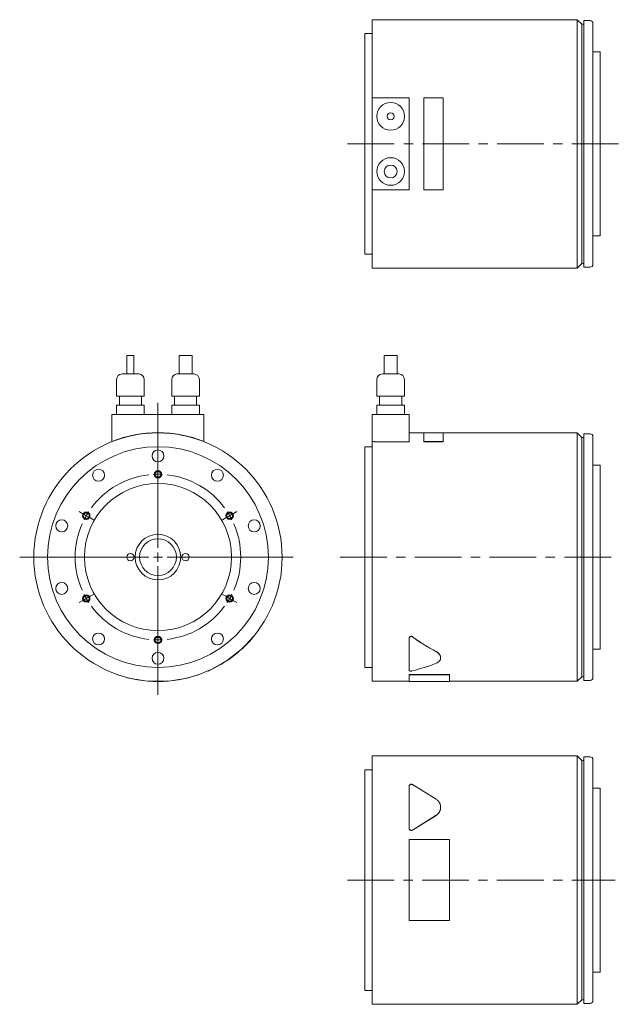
# Model space of a CAD drawing. Header units: millimetres. Extents: x 92 to 785, y 35 to 581.
# Tile 1 of 2: x 92 to 418, y 35 to 570. Entities that reach past the tile are written whole.
import ezdxf

# ---------------------------------------------------------------- set-up
doc = ezdxf.new("R2010")
doc.units = ezdxf.units.MM
doc.header["$LTSCALE"] = 2
doc.linetypes.add('CENTERX2', pattern=[20.32, 12.7, -2.54, 2.54, -2.54])

# ---------------------------------------------------------------- blocks, each defined once
blk = doc.blocks.new('SW_CENTERMARKSYMBOL_1')
at = {"color": 6, "linetype": 'Continuous', "lineweight": 0}
for p, q in [((0, 5), (0, 83.81)), ((0, 47.5), (0, 49.5)), ((0, 45), (0, 47.5)), ((0, 45), (0, 42.5)), ((0, 42.5), (0, 40.5)), ((-41.14, 23.75), (-42.87, 24.75)), ((-38.97, 22.5), (-41.14, 23.75)), ((-38.97, 22.5), (-36.81, 21.25)), ((38.97, 22.5), (36.81, 21.25)), ((38.97, 22.5), (41.14, 23.75)), ((41.14, 23.75), (42.87, 24.75)), ((-36.81, 21.25), (-35.07, 20.25)), ((36.81, 21.25), (35.07, 20.25)), ((-5, 0), (-75.19, 0)), ((0, 0), (-2.5, 0)), ((0, 0), (0, 2.5)), ((0, 0), (0, -2.5)), ((0, 0), (2.5, 0)), ((5, 0), (73.5, 0)), ((0, -5), (0, -74.86)), ((-38.97, -22.5), (-36.81, -21.25)), ((-36.81, -21.25), (-35.07, -20.25)), ((36.81, -21.25), (35.07, -20.25)), ((38.97, -22.5), (36.81, -21.25)), ((-41.14, -23.75), (-42.87, -24.75)), ((-38.97, -22.5), (-41.14, -23.75)), ((38.97, -22.5), (41.14, -23.75)), ((41.14, -23.75), (42.87, -24.75)), ((0, -42.5), (0, -40.5)), ((0, -45), (0, -42.5)), ((0, -45), (0, -47.5)), ((0, -47.5), (0, -49.5))]:
    blk.add_line(p, q, dxfattribs=at)
for start, end in [(96.3662, 143.6338), (90, 93.1831), (86.8169, 90), (36.3662, 83.6338), (150, 153.1831), (146.8169, 150), (30, 33.1831), (26.8169, 30), (156.3662, 203.6338), (336.3662, 23.6338), (206.8169, 210), (330, 333.1831), (210, 213.1831), (216.3662, 263.6338), (276.3662, 323.6338), (326.8169, 330), (266.8169, 270), (270, 273.1831)]:
    blk.add_arc((0, 0), 45, start, end, dxfattribs=at)

msp = doc.modelspace()

# ---------------------------------------------------------------- linework, layer by layer
at = {"color": 7, "linetype": 'Continuous', "lineweight": 15}
for p, q in [((395.63, 569.88), (284.13, 569.88)), ((284.13, 527.38), (284.13, 569.88)), ((398.13, 567.38), (395.63, 569.88)), ((395.63, 434.88), (395.63, 569.88)), ((399.13, 567.38), (398.13, 567.38)), ((398.13, 437.38), (398.13, 567.38)), ((402.63, 569.38), (399.13, 569.38)), ((399.13, 435.38), (399.13, 569.38)), ((404.13, 567.88), (404.13, 436.88)), ((284.13, 562.38), (280.13, 562.38)), ((280.13, 442.38), (280.13, 562.38)), ((408.13, 552.38), (404.13, 552.38)), ((408.13, 452.38), (408.13, 552.38)), ((284.13, 527.38), (284.13, 477.38)), ((304.13, 527.38), (284.13, 527.38)), ((304.13, 477.38), (304.13, 527.38)), ((312.13, 527.41), (312.13, 477.34)), ((322.63, 527.41), (312.13, 527.41)), ((322.63, 477.34), (322.63, 527.41)), ((284.13, 477.38), (304.13, 477.38)), ((284.13, 434.88), (284.13, 477.38)), ((312.13, 477.34), (322.63, 477.34)), ((404.13, 452.38), (408.13, 452.38)), ((280.13, 442.38), (284.13, 442.38)), ((284.13, 434.88), (395.63, 434.88)), ((395.63, 434.88), (398.13, 437.38)), ((398.13, 437.38), (399.13, 437.38)), ((399.13, 435.38), (402.63, 435.38)), ((150.72, 387.35), (150.72, 377.35)), ((150.72, 387.35), (154.57, 387.35)), ((154.57, 377.35), (154.57, 387.35)), ((179.14, 387.35), (179.14, 377.35)), ((179.14, 387.35), (186.14, 387.35)), ((186.14, 377.35), (186.14, 387.35)), ((290.63, 387.35), (290.63, 377.35)), ((290.63, 387.35), (297.63, 387.35)), ((297.63, 377.35), (297.63, 387.35)), ((148.14, 377.35), (157.14, 377.35)), ((178.14, 377.35), (187.14, 377.35)), ((289.63, 377.35), (298.63, 377.35)), ((145.14, 374.35), (145.14, 365.35)), ((160.14, 365.35), (160.14, 374.35)), ((175.14, 374.35), (175.14, 365.35)), ((190.14, 365.35), (190.14, 374.35)), ((286.63, 374.35), (286.63, 365.35)), ((301.63, 365.35), (301.63, 374.35)), ((145.14, 365.35), (160.14, 365.35)), ((146.64, 365.35), (146.64, 360.35)), ((158.64, 360.35), (158.64, 365.35)), ((175.14, 365.35), (190.14, 365.35)), ((176.64, 365.35), (176.64, 360.35)), ((188.64, 360.35), (188.64, 365.35)), ((286.63, 365.35), (301.63, 365.35)), ((288.13, 365.35), (288.13, 360.35)), ((300.13, 360.35), (300.13, 365.35)), ((145.14, 360.35), (145.14, 355.35)), ((145.14, 360.35), (160.14, 360.35)), ((160.14, 355.35), (160.14, 360.35)), ((175.14, 360.35), (175.14, 355.35)), ((175.14, 360.35), (190.14, 360.35)), ((190.14, 355.35), (190.14, 360.35)), ((286.63, 360.35), (286.63, 355.35)), ((286.63, 360.35), (301.63, 360.35)), ((301.63, 355.35), (301.63, 360.35)), ((142.64, 355.35), (192.64, 355.35)), ((142.64, 355.35), (142.64, 340.65)), ((192.64, 355.35), (192.64, 340.65)), ((284.13, 355.35), (304.13, 355.35)), ((284.13, 355.35), (284.13, 340.65)), ((304.13, 355.35), (304.13, 340.55)), ((312.13, 345.35), (304.13, 345.35)), ((322.63, 345.45), (312.13, 345.45)), ((312.13, 345.45), (312.13, 340.64)), ((322.63, 340.64), (322.63, 345.45)), ((395.63, 345.35), (322.63, 345.35)), ((398.13, 342.85), (395.63, 345.35)), ((395.63, 277.85), (395.63, 345.35)), ((399.13, 342.85), (398.13, 342.85)), ((398.13, 277.85), (398.13, 342.85)), ((402.63, 344.85), (399.13, 344.85)), ((399.13, 277.85), (399.13, 344.85)), ((404.13, 343.35), (404.13, 212.35)), ((142.64, 340.55), (142.6, 340.64)), ((142.64, 340.65), (142.64, 340.55)), ((192.64, 340.55), (192.64, 340.65)), ((192.64, 340.55), (192.68, 340.64)), ((284.13, 337.85), (280.13, 337.85)), ((280.13, 277.85), (280.13, 337.85)), ((284.13, 277.85), (284.13, 340.65)), ((285.13, 340.65), (284.13, 340.65)), ((285.13, 340.55), (285.13, 340.65)), ((304.13, 340.55), (285.13, 340.55)), ((312.13, 340.64), (322.63, 340.64)), ((312.13, 340.55), (312.13, 340.64)), ((312.13, 340.55), (322.63, 340.55)), ((322.63, 340.55), (322.63, 340.64)), ((408.13, 327.85), (404.13, 327.85)), ((408.13, 277.85), (408.13, 327.85)), ((280.13, 217.85), (280.13, 277.85)), ((284.13, 210.35), (284.13, 277.85)), ((395.63, 210.35), (395.63, 277.85)), ((398.13, 212.85), (398.13, 277.85)), ((399.13, 210.85), (399.13, 277.85)), ((408.13, 227.85), (408.13, 277.85)), ((219.72, 234.74), (219.64, 234.81)), ((304.13, 233.4), (304.13, 233.33)), ((304.13, 216.43), (304.13, 233.33)), ((404.13, 227.85), (408.13, 227.85)), ((321.33, 223.03), (321.33, 223.11)), ((145.64, 214.03), (145.61, 213.94)), ((189.64, 214.03), (189.67, 213.94)), ((194.64, 215.98), (194.68, 215.89)), ((280.13, 217.85), (284.13, 217.85)), ((304.13, 214.03), (326.13, 214.03)), ((304.13, 214.03), (304.13, 213.94)), ((326.13, 214.03), (326.13, 213.94)), ((284.13, 210.35), (304.13, 210.35)), ((304.13, 213.94), (326.13, 213.94)), ((304.13, 210.25), (304.13, 213.94)), ((304.13, 210.25), (326.13, 210.25)), ((326.13, 213.94), (326.13, 210.25)), ((326.13, 210.35), (395.63, 210.35)), ((395.63, 210.35), (398.13, 212.85)), ((398.13, 212.85), (399.13, 212.85)), ((399.13, 210.85), (402.63, 210.85)), ((395.63, 169.83), (284.13, 169.83)), ((284.13, 34.83), (284.13, 169.83)), ((398.13, 167.33), (395.63, 169.83)), ((395.63, 34.83), (395.63, 169.83)), ((399.13, 167.33), (398.13, 167.33)), ((398.13, 37.33), (398.13, 167.33)), ((402.63, 169.33), (399.13, 169.33)), ((399.13, 35.33), (399.13, 169.33)), ((404.13, 167.83), (404.13, 36.83)), ((284.13, 162.33), (280.13, 162.33)), ((280.13, 42.33), (280.13, 162.33)), ((304.13, 130.57), (304.13, 153.21)), ((305.96, 154.23), (318.9, 146.24)), ((408.13, 152.33), (404.13, 152.33)), ((408.13, 52.33), (408.13, 152.33)), ((321.33, 141.83), (321.33, 141.89)), ((318.9, 137.54), (305.96, 129.55)), ((318.9, 137.49), (305.96, 129.51)), ((304.13, 130.53), (304.13, 130.57)), ((304.13, 124.37), (326.13, 124.37)), ((304.13, 80.3), (304.13, 124.37)), ((326.13, 124.37), (326.13, 80.3)), ((326.13, 80.3), (304.13, 80.3)), ((404.13, 52.33), (408.13, 52.33)), ((280.13, 42.33), (284.13, 42.33)), ((284.13, 34.83), (395.63, 34.83)), ((395.63, 34.83), (398.13, 37.33)), ((398.13, 37.33), (399.13, 37.33)), ((399.13, 35.33), (402.63, 35.33))]:
    msp.add_line(p, q, dxfattribs=at)
at = {"color": 6, "linetype": 'CENTERX2', "lineweight": 0}
for p, q in [((270.74, 502.38), (418.46, 502.38)), ((266.65, 277.85), (418.46, 277.85)), ((270.68, 102.33), (416.25, 102.33))]:
    msp.add_line(p, q, dxfattribs=at)
at = {"color": 7, "linetype": 'Continuous', "lineweight": 15}
for centre, radius in [((294.13, 517.38), 7.5), ((294.13, 517.38), 1.93), ((294.13, 487.38), 7.5), ((294.13, 487.38), 3.5), ((167.64, 277.85), 67.5), ((167.64, 277.85), 60), ((167.64, 332.85), 3.25), ((135.31, 322.34), 3.25), ((199.97, 322.34), 3.25), ((167.64, 277.85), 40), ((115.33, 294.84), 3.25), ((219.95, 294.84), 3.25), ((167.64, 277.85), 12.4), ((167.64, 277.85), 10), ((152.64, 277.85), 2), ((182.64, 277.85), 2), ((115.33, 260.85), 3.25), ((219.95, 260.85), 3.25), ((135.31, 233.35), 3.25), ((199.97, 233.35), 3.25), ((167.64, 222.85), 3.25)]:
    msp.add_circle(centre, radius, dxfattribs=at)
at = {"color": 6, "linetype": 'Continuous', "lineweight": 15}
for centre in [(167.64, 322.85), (128.67, 300.35), (206.61, 300.35), (128.67, 255.35), (206.61, 255.35), (167.64, 232.85)]:
    msp.add_circle(centre, 2, dxfattribs=at)
for centre in [(167.64, 322.85), (128.67, 300.35), (206.61, 300.35), (128.67, 255.35), (206.61, 255.35), (167.64, 232.85)]:
    msp.add_circle(centre, 1.62)
at = {"color": 7, "linetype": 'Continuous', "lineweight": 15}
for centre, radius, start, end in [((402.63, 567.88), 1.5, 0, 90), ((402.63, 436.88), 1.5, 270, 0), ((148.14, 374.35), 3, 90, 180), ((157.14, 374.35), 3, 0, 90), ((178.14, 374.35), 3, 90, 180), ((187.14, 374.35), 3, 0, 90), ((289.63, 374.35), 3, 90, 180), ((298.63, 374.35), 3, 0, 90), ((167.64, 277.85), 67.6, 68.2953, 111.7047), ((402.63, 343.35), 1.5, 0, 90), ((167.64, 277.85), 67.6, 294.6944, 318.8155), ((167.64, 277.85), 67.6, 250.9783, 289.0217), ((402.63, 212.35), 1.5, 270, 0), ((402.63, 167.83), 1.5, 0, 90), ((402.63, 36.83), 1.5, 270, 0)]:
    msp.add_arc(centre, radius, start, end, dxfattribs=at)
for centre, ratio, start_param, end_param in [((390.03, 277.85), 0.616389, 3.837104, 4.005457), ((390.03, 277.85), 0.617303, 3.837104, 4.005457), ((261.86, 277.85), 0.617303, 5.126792, 5.260255)]:
    msp.add_ellipse(centre, major_axis=(109.51, 0), ratio=ratio, start_param=start_param, end_param=end_param, dxfattribs=at)
for points, knots in [([(218.52, 233.33), (218.69, 233.53), (218.94, 233.82), (219.26, 234.19), (219.47, 234.45), (219.62, 234.62), (219.69, 234.71), (219.72, 234.74), (219.71, 234.74), (219.71, 234.74)], [0, 0, 0, 0, 0.320163, 0.481728, 0.643183, 0.804438, 0.887104, 0.965991, 1, 1, 1, 1]), ([(305.96, 234.59), (305.93, 234.61), (305.88, 234.65), (305.8, 234.69), (305.72, 234.73), (305.6, 234.77), (305.44, 234.81), (305.25, 234.81), (305.06, 234.78), (304.82, 234.69), (304.58, 234.52), (304.37, 234.26), (304.24, 234.02), (304.17, 233.79), (304.13, 233.59), (304.13, 233.46), (304.13, 233.4)], [0, 0, 0, 0, 0.032983, 0.064699, 0.095412, 0.125409, 0.188783, 0.250808, 0.311947, 0.376069, 0.501038, 0.620756, 0.751292, 0.833181, 0.915823, 1, 1, 1, 1]), ([(304.13, 233.33), (304.13, 233.43), (304.13, 233.53), (304.16, 233.68), (304.17, 233.72), (304.19, 233.79), (304.2, 233.82), (304.21, 233.85), (304.22, 233.87), (304.23, 233.89), (304.23, 233.9), (304.25, 233.96), (304.28, 234.01), (304.31, 234.08), (304.32, 234.1), (304.34, 234.13), (304.35, 234.15), (304.36, 234.16), (304.36, 234.17), (304.37, 234.18), (304.37, 234.18), (304.41, 234.24), (304.44, 234.28), (304.5, 234.34), (304.51, 234.36), (304.54, 234.39), (304.55, 234.4), (304.57, 234.42), (304.57, 234.42), (304.58, 234.43), (304.58, 234.44), (304.63, 234.48), (304.68, 234.52), (304.75, 234.57), (304.78, 234.59), (304.82, 234.61), (304.83, 234.61), (304.85, 234.62), (304.86, 234.63), (304.87, 234.63), (304.87, 234.64), (304.94, 234.67), (305, 234.69), (305.09, 234.72), (305.12, 234.72), (305.18, 234.73), (305.22, 234.74), (305.31, 234.75), (305.38, 234.74), (305.47, 234.73), (305.51, 234.73), (305.55, 234.72), (305.57, 234.71), (305.59, 234.71), (305.6, 234.71), (305.62, 234.7), (305.62, 234.7), (305.75, 234.66), (305.85, 234.6), (305.96, 234.53)], [0, 0, 0, 0, 0.125, 0.125, 0.1875, 0.1875, 0.21875, 0.21875, 0.234375, 0.234375, 0.25, 0.25, 0.3125, 0.3125, 0.34375, 0.34375, 0.359375, 0.359375, 0.367188, 0.367188, 0.375, 0.375, 0.4375, 0.4375, 0.46875, 0.46875, 0.484375, 0.484375, 0.492188, 0.492188, 0.5, 0.5, 0.5625, 0.5625, 0.59375, 0.59375, 0.609375, 0.609375, 0.617188, 0.617188, 0.625, 0.625, 0.6875, 0.6875, 0.71875, 0.71875, 0.75, 0.75, 0.8125, 0.8125, 0.84375, 0.84375, 0.859375, 0.859375, 0.867188, 0.867188, 0.875, 0.875, 1, 1, 1, 1]), ([(318.9, 226.52), (319.27, 226.29), (319.82, 225.95), (320.36, 225.41), (320.82, 224.84), (321.18, 224.09), (321.37, 223.45), (321.32, 223.14), (321.31, 223.11)], [0, 0, 0, 0, 0.244473, 0.365545, 0.489546, 0.734343, 0.979158, 1, 1, 1, 1]), ([(318.9, 226.45), (319.09, 226.34), (319.27, 226.23), (319.53, 226.06), (319.62, 225.99), (319.74, 225.9), (319.78, 225.87), (319.84, 225.82), (319.86, 225.8), (319.89, 225.78), (319.9, 225.77), (319.92, 225.75), (319.93, 225.74), (320.09, 225.6), (320.22, 225.47), (320.41, 225.26), (320.47, 225.19), (320.56, 225.08), (320.58, 225.04), (320.62, 224.99), (320.64, 224.97), (320.66, 224.93), (320.68, 224.92), (320.79, 224.75), (320.88, 224.61), (321, 224.38), (321.03, 224.31), (321.08, 224.2), (321.1, 224.16), (321.12, 224.08), (321.14, 224.04), (321.21, 223.85), (321.25, 223.7), (321.29, 223.48), (321.3, 223.4), (321.31, 223.29), (321.32, 223.26), (321.32, 223.18), (321.32, 223.14), (321.33, 222.95), (321.32, 222.81), (321.29, 222.59), (321.28, 222.51), (321.25, 222.41), (321.24, 222.37), (321.23, 222.32), (321.22, 222.3), (321.21, 222.26), (321.2, 222.25), (321.15, 222.08), (321.09, 221.94), (320.98, 221.74), (320.94, 221.68), (320.88, 221.58), (320.86, 221.55), (320.82, 221.5), (320.81, 221.48), (320.79, 221.46), (320.79, 221.45), (320.77, 221.43), (320.77, 221.43), (320.66, 221.29), (320.54, 221.16), (320.35, 220.98), (320.29, 220.92), (320.18, 220.84), (320.14, 220.81), (320.09, 220.77), (320.07, 220.76), (320.04, 220.74), (320.03, 220.73), (320.01, 220.72), (320.01, 220.71), (319.67, 220.48), (319.31, 220.29), (318.9, 220.14)], [0, 0, 0, 0, 0.0625, 0.0625, 0.09375, 0.09375, 0.109375, 0.109375, 0.117188, 0.117188, 0.121094, 0.121094, 0.125, 0.125, 0.1875, 0.1875, 0.21875, 0.21875, 0.234375, 0.234375, 0.242188, 0.242188, 0.25, 0.25, 0.3125, 0.3125, 0.34375, 0.34375, 0.359375, 0.359375, 0.375, 0.375, 0.4375, 0.4375, 0.46875, 0.46875, 0.484375, 0.484375, 0.5, 0.5, 0.5625, 0.5625, 0.59375, 0.59375, 0.609375, 0.609375, 0.617188, 0.617188, 0.625, 0.625, 0.6875, 0.6875, 0.71875, 0.71875, 0.734375, 0.734375, 0.742188, 0.742188, 0.746094, 0.746094, 0.75, 0.75, 0.8125, 0.8125, 0.84375, 0.84375, 0.859375, 0.859375, 0.867188, 0.867188, 0.871094, 0.871094, 0.875, 0.875, 1, 1, 1, 1]), ([(194.68, 215.89), (194.69, 215.89), (194.71, 215.9), (194.84, 215.96), (195.04, 216.05), (195.29, 216.16), (195.58, 216.29), (195.78, 216.38), (195.88, 216.43)], [0, 0, 0, 0, 0.162861, 0.330068, 0.497419, 0.664803, 0.831889, 1, 1, 1, 1]), ([(305.96, 215.97), (305.77, 215.92), (305.56, 215.89), (305.28, 215.89), (305.22, 215.89), (305.11, 215.9), (305.06, 215.9), (304.95, 215.91), (304.9, 215.92), (304.83, 215.94), (304.8, 215.94), (304.76, 215.95), (304.73, 215.96), (304.66, 215.98), (304.62, 215.99), (304.56, 216.01), (304.54, 216.02), (304.5, 216.03), (304.48, 216.04), (304.42, 216.07), (304.39, 216.09), (304.34, 216.11), (304.33, 216.12), (304.3, 216.14), (304.29, 216.15), (304.18, 216.24), (304.13, 216.33), (304.13, 216.43)], [0, 0, 0, 0, 0.25, 0.25, 0.3125, 0.3125, 0.375, 0.375, 0.4375, 0.4375, 0.46875, 0.46875, 0.5, 0.5, 0.5625, 0.5625, 0.59375, 0.59375, 0.625, 0.625, 0.6875, 0.6875, 0.71875, 0.71875, 0.75, 0.75, 1, 1, 1, 1]), ([(304.13, 153.21), (304.13, 153.3), (304.13, 153.38), (304.16, 153.51), (304.17, 153.55), (304.19, 153.61), (304.2, 153.63), (304.21, 153.66), (304.22, 153.67), (304.23, 153.69), (304.23, 153.7), (304.25, 153.75), (304.28, 153.79), (304.31, 153.85), (304.32, 153.87), (304.34, 153.9), (304.35, 153.91), (304.36, 153.92), (304.36, 153.93), (304.37, 153.94), (304.37, 153.94), (304.41, 153.99), (304.44, 154.02), (304.5, 154.08), (304.51, 154.09), (304.54, 154.12), (304.55, 154.13), (304.57, 154.14), (304.57, 154.14), (304.58, 154.15), (304.58, 154.15), (304.63, 154.19), (304.68, 154.22), (304.75, 154.27), (304.78, 154.28), (304.82, 154.3), (304.83, 154.3), (304.85, 154.31), (304.86, 154.31), (304.87, 154.32), (304.87, 154.32), (304.94, 154.35), (305, 154.37), (305.09, 154.39), (305.12, 154.39), (305.18, 154.4), (305.22, 154.41), (305.31, 154.41), (305.38, 154.41), (305.47, 154.4), (305.51, 154.4), (305.55, 154.39), (305.57, 154.39), (305.59, 154.38), (305.6, 154.38), (305.62, 154.37), (305.62, 154.37), (305.75, 154.34), (305.85, 154.29), (305.96, 154.23)], [0, 0, 0, 0, 0.125, 0.125, 0.1875, 0.1875, 0.21875, 0.21875, 0.234375, 0.234375, 0.25, 0.25, 0.3125, 0.3125, 0.34375, 0.34375, 0.359375, 0.359375, 0.367188, 0.367188, 0.375, 0.375, 0.4375, 0.4375, 0.46875, 0.46875, 0.484375, 0.484375, 0.492188, 0.492188, 0.5, 0.5, 0.5625, 0.5625, 0.59375, 0.59375, 0.609375, 0.609375, 0.617188, 0.617188, 0.625, 0.625, 0.6875, 0.6875, 0.71875, 0.71875, 0.75, 0.75, 0.8125, 0.8125, 0.84375, 0.84375, 0.859375, 0.859375, 0.867188, 0.867188, 0.875, 0.875, 1, 1, 1, 1]), ([(318.9, 146.24), (319.09, 146.12), (319.27, 145.99), (319.53, 145.78), (319.62, 145.71), (319.74, 145.59), (319.78, 145.55), (319.84, 145.49), (319.86, 145.47), (319.89, 145.44), (319.9, 145.43), (319.92, 145.41), (319.93, 145.4), (320.09, 145.24), (320.22, 145.07), (320.41, 144.81), (320.47, 144.73), (320.56, 144.59), (320.58, 144.55), (320.62, 144.48), (320.64, 144.45), (320.66, 144.41), (320.68, 144.38), (320.79, 144.18), (320.88, 143.99), (321, 143.7), (321.03, 143.61), (321.08, 143.46), (321.1, 143.41), (321.12, 143.31), (321.14, 143.26), (321.21, 143.01), (321.25, 142.81), (321.29, 142.51), (321.3, 142.41), (321.31, 142.26), (321.32, 142.2), (321.32, 142.1), (321.32, 142.05), (321.33, 141.79), (321.32, 141.58), (321.29, 141.27), (321.28, 141.17), (321.25, 141.02), (321.24, 140.96), (321.23, 140.89), (321.22, 140.86), (321.21, 140.81), (321.2, 140.79), (321.15, 140.55), (321.09, 140.35), (320.98, 140.05), (320.94, 139.95), (320.88, 139.8), (320.86, 139.75), (320.82, 139.68), (320.81, 139.65), (320.79, 139.62), (320.79, 139.61), (320.77, 139.58), (320.77, 139.57), (320.66, 139.36), (320.54, 139.16), (320.35, 138.89), (320.29, 138.8), (320.18, 138.67), (320.14, 138.62), (320.09, 138.56), (320.07, 138.54), (320.04, 138.5), (320.03, 138.49), (320.01, 138.47), (320.01, 138.46), (319.67, 138.1), (319.31, 137.8), (318.9, 137.54)], [0, 0, 0, 0, 0.0625, 0.0625, 0.09375, 0.09375, 0.109375, 0.109375, 0.117188, 0.117188, 0.121094, 0.121094, 0.125, 0.125, 0.1875, 0.1875, 0.21875, 0.21875, 0.234375, 0.234375, 0.242188, 0.242188, 0.25, 0.25, 0.3125, 0.3125, 0.34375, 0.34375, 0.359375, 0.359375, 0.375, 0.375, 0.4375, 0.4375, 0.46875, 0.46875, 0.484375, 0.484375, 0.5, 0.5, 0.5625, 0.5625, 0.59375, 0.59375, 0.609375, 0.609375, 0.617188, 0.617188, 0.625, 0.625, 0.6875, 0.6875, 0.71875, 0.71875, 0.734375, 0.734375, 0.742188, 0.742188, 0.746094, 0.746094, 0.75, 0.75, 0.8125, 0.8125, 0.84375, 0.84375, 0.859375, 0.859375, 0.867188, 0.867188, 0.871094, 0.871094, 0.875, 0.875, 1, 1, 1, 1]), ([(321.31, 141.83), (321.29, 141.45), (321.25, 140.66), (320.8, 139.48), (320.06, 138.35), (319.29, 137.78), (318.9, 137.49)], [0, 0, 0, 0, 0.233805, 0.489377, 0.744793, 1, 1, 1, 1]), ([(305.96, 129.55), (305.77, 129.44), (305.56, 129.37), (305.28, 129.37), (305.22, 129.38), (305.11, 129.39), (305.06, 129.4), (304.95, 129.43), (304.9, 129.45), (304.83, 129.48), (304.8, 129.49), (304.76, 129.52), (304.73, 129.53), (304.66, 129.57), (304.62, 129.6), (304.56, 129.65), (304.54, 129.67), (304.5, 129.7), (304.48, 129.72), (304.42, 129.78), (304.39, 129.82), (304.34, 129.88), (304.33, 129.9), (304.3, 129.95), (304.29, 129.97), (304.18, 130.17), (304.13, 130.37), (304.13, 130.57)], [0, 0, 0, 0, 0.25, 0.25, 0.3125, 0.3125, 0.375, 0.375, 0.4375, 0.4375, 0.46875, 0.46875, 0.5, 0.5, 0.5625, 0.5625, 0.59375, 0.59375, 0.625, 0.625, 0.6875, 0.6875, 0.71875, 0.71875, 0.75, 0.75, 1, 1, 1, 1]), ([(304.13, 130.53), (304.13, 130.5), (304.13, 130.43), (304.14, 130.33), (304.17, 130.22), (304.21, 130.09), (304.3, 129.9), (304.45, 129.69), (304.7, 129.49), (305, 129.36), (305.28, 129.33), (305.5, 129.34), (305.66, 129.38), (305.81, 129.43), (305.91, 129.48), (305.96, 129.51)], [0, 0, 0, 0, 0.042012, 0.083855, 0.125778, 0.188742, 0.251044, 0.375253, 0.499961, 0.624727, 0.749443, 0.811818, 0.87457, 0.937094, 1, 1, 1, 1])]:
    msp.add_open_spline(points, degree=3, knots=knots, dxfattribs=at)

# ---------------------------------------------------------------- block references
at = {"color": 7, "linetype": 'Continuous', "lineweight": 0}
msp.add_blockref('SW_CENTERMARKSYMBOL_1', (167.64, 277.85), dxfattribs=at)

doc.saveas('drawing.dxf')
